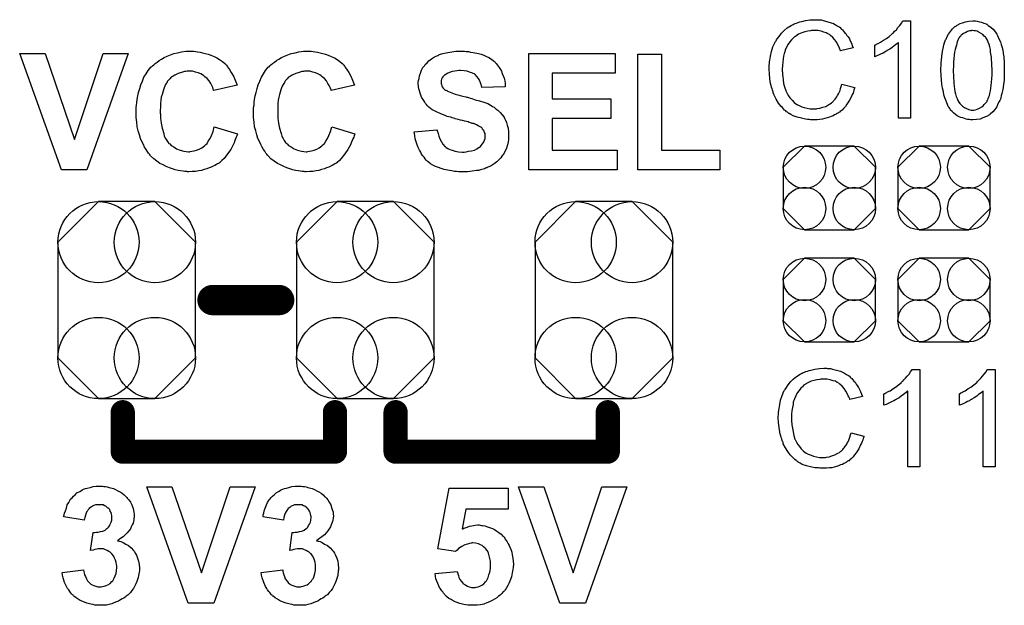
# Model space of a CAD drawing. Extents: x -0.07 to 0.95, y -0.15 to 2.1.
# Tile 3 of 14: x 0.19 to 0.51, y 0.14 to 0.33. Entities that reach past the tile are written whole.
import ezdxf

# ---------------------------------------------------------------- set-up
doc = ezdxf.new("R2010")
doc.units = 0
doc.layers.get('0').update_dxf_attribs({"linetype": 'CONTINUOUS'})
doc.layers.add('gto', color=2, linetype='CONTINUOUS')
doc.layers.add('gts', color=1, linetype='CONTINUOUS')

# ---------------------------------------------------------------- blocks, each defined once
blk = doc.blocks.new('D74')
at = {"const_width": 0.005}
blk.add_lwpolyline([(-0.0025, 0, 1), (0.0025, 0, 1)], format="xyb", close=True, dxfattribs=at)
blk = doc.blocks.new('D75')
at = {"const_width": 0.004}
blk.add_lwpolyline([(-0.002, 0, 1), (0.002, 0, 1)], format="xyb", close=True, dxfattribs=at)
blk = doc.blocks.new('D105')
blk.add_lwpolyline([(-0.0152, 0.0068), (-0.0152, -0.0068), (-0.0082, -0.0138), (0.0082, -0.0138), (0.0152, -0.0068), (0.0152, 0.0068), (0.0082, 0.0138), (-0.0082, 0.0138)], close=True)
for centre in [(-0.0082, 0.0068), (0.0082, 0.0068), (-0.0082, -0.0068), (0.0082, -0.0068)]:
    blk.add_circle(centre, 0.007)
blk = doc.blocks.new('D106')
blk.add_lwpolyline([(-0.0227, 0.0191), (-0.0227, -0.0191), (-0.0093, -0.0325), (0.0093, -0.0325), (0.0227, -0.0191), (0.0227, 0.0191), (0.0093, 0.0325), (-0.0093, 0.0325)], close=True)
for centre in [(-0.0093, 0.0191), (0.0093, 0.0191), (-0.0093, -0.0191), (0.0093, -0.0191)]:
    blk.add_circle(centre, 0.0134)

msp = doc.modelspace()

# ---------------------------------------------------------------- linework, layer by layer
at = {"layer": 'gto', "color": 2}
for points in [[(0.452, 0.3305), (0.4525, 0.3304), (0.453, 0.3304), (0.4535, 0.3304), (0.4541, 0.3302), (0.4553, 0.3299), (0.4567, 0.3295), (0.4574, 0.3292), (0.458, 0.3289), (0.4587, 0.3285), (0.4593, 0.3281), (0.4594, 0.328), (0.4595, 0.328), (0.4597, 0.3279), (0.4599, 0.3276), (0.4601, 0.3274), (0.4604, 0.3271), (0.4608, 0.3267), (0.4611, 0.3263), (0.4615, 0.3259), (0.4619, 0.3253), (0.4623, 0.3248), (0.4627, 0.3242), (0.463, 0.3235), (0.4634, 0.3228), (0.4636, 0.322), (0.4639, 0.3212), (0.4598, 0.3202), (0.4598, 0.3203), (0.4597, 0.3204), (0.4596, 0.3206), (0.4595, 0.3208), (0.4594, 0.3211), (0.4593, 0.3214), (0.4589, 0.3222), (0.4585, 0.323), (0.4579, 0.3238), (0.4572, 0.3246), (0.4565, 0.3253), (0.4564, 0.3254), (0.4561, 0.3256), (0.4556, 0.3258), (0.455, 0.3262), (0.4543, 0.3264), (0.4534, 0.3267), (0.4523, 0.3269), (0.4512, 0.3269), (0.4508, 0.3269), (0.4506, 0.3269), (0.4502, 0.3269), (0.4499, 0.3268), (0.449, 0.3267), (0.448, 0.3265), (0.447, 0.3262), (0.4459, 0.3257), (0.445, 0.3251), (0.4449, 0.3251), (0.4449, 0.325), (0.4446, 0.3248), (0.4441, 0.3244), (0.4436, 0.3239), (0.443, 0.3232), (0.4425, 0.3224), (0.442, 0.3214), (0.4415, 0.3204), (0.4415, 0.3203), (0.4415, 0.3202), (0.4414, 0.3201), (0.4414, 0.3199), (0.4413, 0.3196), (0.4412, 0.3193), (0.441, 0.3185), (0.4409, 0.3176), (0.4407, 0.3165), (0.4406, 0.3154), (0.4405, 0.3142), (0.4405, 0.3142), (0.4405, 0.314), (0.4405, 0.3138), (0.4405, 0.3135), (0.4406, 0.3132), (0.4406, 0.3128), (0.4406, 0.3123), (0.4407, 0.3118), (0.4408, 0.3107), (0.441, 0.3095), (0.4413, 0.3083), (0.4417, 0.3071), (0.4417, 0.3071), (0.4417, 0.307), (0.4418, 0.3068), (0.4419, 0.3066), (0.4422, 0.3061), (0.4426, 0.3054), (0.4431, 0.3047), (0.4438, 0.3039), (0.4445, 0.3032), (0.4454, 0.3025), (0.4454, 0.3025), (0.4455, 0.3025), (0.4457, 0.3024), (0.4458, 0.3023), (0.4461, 0.3022), (0.4464, 0.3021), (0.447, 0.3018), (0.4478, 0.3015), (0.4488, 0.3013), (0.4498, 0.3011), (0.4508, 0.3011), (0.4512, 0.3011), (0.4514, 0.3011), (0.4518, 0.3011), (0.4521, 0.3012), (0.4529, 0.3013), (0.4539, 0.3016), (0.4549, 0.3019), (0.4559, 0.3025), (0.4564, 0.3027), (0.4568, 0.3031), (0.4569, 0.3031), (0.4569, 0.3032), (0.4571, 0.3033), (0.4573, 0.3035), (0.4574, 0.3037), (0.4577, 0.304), (0.458, 0.3043), (0.4582, 0.3046), (0.4585, 0.305), (0.4588, 0.3055), (0.4591, 0.306), (0.4593, 0.3065), (0.4596, 0.3071), (0.4598, 0.3078), (0.46, 0.3085), (0.4602, 0.3092), (0.4645, 0.3081), (0.4645, 0.3081), (0.4644, 0.3079), (0.4643, 0.3076), (0.4642, 0.3073), (0.4641, 0.3068), (0.4639, 0.3063), (0.4636, 0.3058), (0.4634, 0.3052), (0.4627, 0.3039), (0.4619, 0.3026), (0.4614, 0.3019), (0.4609, 0.3013), (0.4603, 0.3007), (0.4597, 0.3002), (0.4596, 0.3001), (0.4595, 0.3), (0.4593, 0.3), (0.4591, 0.2998), (0.4587, 0.2995), (0.4583, 0.2993), (0.4578, 0.2991), (0.4573, 0.2988), (0.4567, 0.2986), (0.4561, 0.2983), (0.4554, 0.2981), (0.4546, 0.2979), (0.4538, 0.2977), (0.453, 0.2976), (0.4521, 0.2975), (0.4512, 0.2975), (0.4507, 0.2975), (0.4503, 0.2975), (0.4499, 0.2975), (0.4494, 0.2976), (0.4489, 0.2976), (0.4482, 0.2977), (0.4469, 0.298), (0.4455, 0.2983), (0.4441, 0.2988), (0.4434, 0.2992), (0.4428, 0.2995), (0.4428, 0.2996), (0.4427, 0.2996), (0.4425, 0.2998), (0.4423, 0.3), (0.442, 0.3001), (0.4417, 0.3004), (0.4413, 0.3007), (0.441, 0.3011), (0.4406, 0.3015), (0.4402, 0.3019), (0.4393, 0.303), (0.4385, 0.3043), (0.4379, 0.3056), (0.4379, 0.3057), (0.4378, 0.3058), (0.4377, 0.3061), (0.4376, 0.3063), (0.4375, 0.3067), (0.4373, 0.3072), (0.4372, 0.3077), (0.437, 0.3082), (0.4369, 0.3088), (0.4367, 0.3095), (0.4365, 0.311), (0.4363, 0.3126), (0.4362, 0.3142), (0.4362, 0.3143), (0.4362, 0.3145), (0.4362, 0.3147), (0.4362, 0.3151), (0.4362, 0.3155), (0.4363, 0.316), (0.4363, 0.3166), (0.4364, 0.3172), (0.4367, 0.3185), (0.437, 0.32), (0.4374, 0.3215), (0.4381, 0.3229), (0.4381, 0.323), (0.4382, 0.3231), (0.4383, 0.3233), (0.4385, 0.3235), (0.4386, 0.3238), (0.4389, 0.3242), (0.4395, 0.325), (0.4403, 0.326), (0.4412, 0.3269), (0.4422, 0.3278), (0.4435, 0.3286), (0.4435, 0.3286), (0.4437, 0.3287), (0.4439, 0.3288), (0.4441, 0.3289), (0.4445, 0.3291), (0.4448, 0.3292), (0.4453, 0.3294), (0.4458, 0.3296), (0.4464, 0.3298), (0.447, 0.3299), (0.4482, 0.3302), (0.4497, 0.3304), (0.4513, 0.3305), (0.4517, 0.3305), (0.452, 0.3305)], [(0.4829, 0.298), (0.4789, 0.298), (0.4789, 0.323), (0.4789, 0.323), (0.4787, 0.3228), (0.4784, 0.3225), (0.4779, 0.3222), (0.4774, 0.3218), (0.4768, 0.3213), (0.476, 0.3208), (0.4752, 0.3203), (0.4751, 0.3203), (0.4751, 0.3202), (0.4748, 0.3201), (0.4744, 0.3198), (0.4738, 0.3195), (0.4732, 0.3192), (0.4725, 0.3189), (0.4718, 0.3186), (0.4711, 0.3183), (0.4711, 0.3221), (0.4711, 0.3221), (0.4712, 0.3222), (0.4714, 0.3222), (0.4716, 0.3224), (0.4719, 0.3225), (0.4722, 0.3227), (0.473, 0.3231), (0.4739, 0.3237), (0.4749, 0.3243), (0.4758, 0.325), (0.4768, 0.3258), (0.4768, 0.3259), (0.4769, 0.3259), (0.477, 0.3261), (0.4772, 0.3262), (0.4776, 0.3267), (0.4782, 0.3272), (0.4787, 0.3279), (0.4793, 0.3286), (0.4799, 0.3293), (0.4803, 0.3301), (0.4829, 0.3301), (0.4829, 0.298)], [(0.5043, 0.3301), (0.5049, 0.33), (0.5056, 0.3298), (0.5063, 0.3297), (0.5071, 0.3294), (0.5078, 0.3291), (0.5079, 0.3291), (0.5079, 0.329), (0.5082, 0.3289), (0.5085, 0.3286), (0.509, 0.3283), (0.5095, 0.3279), (0.5101, 0.3274), (0.5106, 0.3268), (0.5111, 0.3261), (0.5111, 0.326), (0.5113, 0.3257), (0.5115, 0.3253), (0.5118, 0.3247), (0.5121, 0.324), (0.5125, 0.3232), (0.5128, 0.3223), (0.5131, 0.3213), (0.5131, 0.3213), (0.5131, 0.3212), (0.5132, 0.321), (0.5132, 0.3208), (0.5133, 0.3205), (0.5133, 0.3202), (0.5134, 0.3198), (0.5134, 0.3193), (0.5135, 0.3188), (0.5136, 0.3183), (0.5136, 0.3176), (0.5137, 0.317), (0.5138, 0.3162), (0.5138, 0.3155), (0.5138, 0.3146), (0.5138, 0.3138), (0.5138, 0.3137), (0.5138, 0.3135), (0.5138, 0.3132), (0.5138, 0.3128), (0.5138, 0.3123), (0.5138, 0.3118), (0.5137, 0.3112), (0.5137, 0.3105), (0.5135, 0.3091), (0.5133, 0.3075), (0.513, 0.3061), (0.5128, 0.3054), (0.5126, 0.3047), (0.5126, 0.3046), (0.5126, 0.3045), (0.5125, 0.3043), (0.5124, 0.3041), (0.5123, 0.3038), (0.5121, 0.3035), (0.5117, 0.3027), (0.5113, 0.3018), (0.5107, 0.3009), (0.51, 0.3001), (0.5091, 0.2993), (0.5091, 0.2993), (0.509, 0.2992), (0.5089, 0.2991), (0.5087, 0.299), (0.5085, 0.2989), (0.5083, 0.2987), (0.5076, 0.2984), (0.5067, 0.2981), (0.5058, 0.2977), (0.5046, 0.2976), (0.5034, 0.2975), (0.5029, 0.2975), (0.5026, 0.2975), (0.5022, 0.2976), (0.5017, 0.2976), (0.5012, 0.2977), (0.5007, 0.2979), (0.5001, 0.2981), (0.4995, 0.2982), (0.4989, 0.2985), (0.4983, 0.2988), (0.4977, 0.2992), (0.4971, 0.2997), (0.4966, 0.3002), (0.4961, 0.3007), (0.496, 0.3008), (0.4959, 0.3009), (0.4958, 0.3012), (0.4956, 0.3015), (0.4953, 0.3019), (0.4951, 0.3025), (0.4948, 0.3031), (0.4945, 0.3039), (0.4942, 0.3047), (0.4939, 0.3057), (0.4937, 0.3067), (0.4934, 0.3079), (0.4932, 0.3092), (0.4931, 0.3106), (0.493, 0.3122), (0.4929, 0.3138), (0.4929, 0.3138), (0.4929, 0.314), (0.4929, 0.3143), (0.4929, 0.3147), (0.493, 0.3152), (0.493, 0.3158), (0.493, 0.3164), (0.4931, 0.317), (0.4932, 0.3185), (0.4934, 0.32), (0.4937, 0.3215), (0.4939, 0.3222), (0.4941, 0.3229), (0.4941, 0.323), (0.4941, 0.3231), (0.4942, 0.3232), (0.4943, 0.3235), (0.4944, 0.3238), (0.4946, 0.3241), (0.495, 0.3249), (0.4954, 0.3257), (0.496, 0.3266), (0.4967, 0.3275), (0.4975, 0.3282), (0.4976, 0.3282), (0.4976, 0.3283), (0.4978, 0.3284), (0.498, 0.3285), (0.4982, 0.3287), (0.4985, 0.3288), (0.4992, 0.3292), (0.5, 0.3295), (0.501, 0.3298), (0.5021, 0.33), (0.5034, 0.3301), (0.5038, 0.3301), (0.5043, 0.3301)], [(0.5033, 0.3269), (0.503, 0.3269), (0.5029, 0.3268), (0.5023, 0.3268), (0.5017, 0.3266), (0.5011, 0.3263), (0.5003, 0.3259), (0.4999, 0.3256), (0.4996, 0.3254), (0.4993, 0.325), (0.4989, 0.3246), (0.4989, 0.3245), (0.4988, 0.3244), (0.4987, 0.3243), (0.4986, 0.324), (0.4985, 0.3237), (0.4983, 0.3232), (0.4981, 0.3227), (0.498, 0.3221), (0.4978, 0.3214), (0.4976, 0.3207), (0.4974, 0.3198), (0.4973, 0.3188), (0.4971, 0.3177), (0.497, 0.3165), (0.497, 0.3152), (0.4969, 0.3138), (0.4969, 0.3137), (0.4969, 0.3134), (0.4969, 0.313), (0.497, 0.3125), (0.497, 0.3119), (0.497, 0.3111), (0.4971, 0.3104), (0.4972, 0.3095), (0.4974, 0.3077), (0.4975, 0.3068), (0.4977, 0.306), (0.4979, 0.3052), (0.4982, 0.3045), (0.4985, 0.3038), (0.4988, 0.3033), (0.4988, 0.3032), (0.4989, 0.3032), (0.4991, 0.3029), (0.4995, 0.3025), (0.5, 0.302), (0.5007, 0.3015), (0.5015, 0.3011), (0.5024, 0.3008), (0.5029, 0.3007), (0.5034, 0.3007), (0.5036, 0.3007), (0.5038, 0.3007), (0.5043, 0.3008), (0.5049, 0.301), (0.5056, 0.3013), (0.5064, 0.3018), (0.5068, 0.3021), (0.5072, 0.3025), (0.5075, 0.3028), (0.5079, 0.3033), (0.5079, 0.3033), (0.508, 0.3034), (0.5081, 0.3036), (0.5082, 0.3038), (0.5084, 0.3041), (0.5085, 0.3045), (0.5087, 0.305), (0.5089, 0.3055), (0.509, 0.3062), (0.5092, 0.307), (0.5094, 0.3079), (0.5095, 0.3088), (0.5096, 0.3099), (0.5097, 0.311), (0.5098, 0.3123), (0.5098, 0.3138), (0.5098, 0.3138), (0.5098, 0.3139), (0.5098, 0.3141), (0.5098, 0.3145), (0.5097, 0.3151), (0.5097, 0.3157), (0.5097, 0.3164), (0.5096, 0.3172), (0.5096, 0.3181), (0.5093, 0.3198), (0.5092, 0.3207), (0.509, 0.3215), (0.5088, 0.3223), (0.5085, 0.3231), (0.5083, 0.3237), (0.5079, 0.3243), (0.5079, 0.3243), (0.5078, 0.3243), (0.5078, 0.3245), (0.5076, 0.3247), (0.5072, 0.3251), (0.5067, 0.3256), (0.506, 0.3261), (0.5052, 0.3265), (0.5048, 0.3267), (0.5043, 0.3268), (0.5038, 0.3268), (0.5033, 0.3269)], [(0.2111, 0.281), (0.2028, 0.281), (0.189, 0.3194), (0.1974, 0.3194), (0.2071, 0.291), (0.2165, 0.3194), (0.2248, 0.3194), (0.2111, 0.281)], [(0.2464, 0.3201), (0.2471, 0.32), (0.2477, 0.3199), (0.2485, 0.3198), (0.2493, 0.3196), (0.2502, 0.3194), (0.2512, 0.3191), (0.2521, 0.3188), (0.2531, 0.3184), (0.254, 0.3179), (0.2549, 0.3174), (0.2559, 0.3167), (0.2567, 0.316), (0.2568, 0.316), (0.2568, 0.3159), (0.257, 0.3157), (0.2572, 0.3155), (0.2574, 0.3152), (0.2576, 0.3149), (0.2582, 0.3141), (0.2588, 0.3131), (0.2595, 0.3119), (0.2601, 0.3105), (0.2607, 0.3089), (0.253, 0.3071), (0.253, 0.3071), (0.2529, 0.3072), (0.2529, 0.3074), (0.2528, 0.3076), (0.2527, 0.3081), (0.2524, 0.3088), (0.252, 0.3095), (0.2515, 0.3103), (0.2508, 0.3111), (0.2501, 0.3117), (0.25, 0.3118), (0.2497, 0.312), (0.2493, 0.3123), (0.2487, 0.3126), (0.2479, 0.313), (0.247, 0.3132), (0.246, 0.3135), (0.2449, 0.3135), (0.2445, 0.3135), (0.2442, 0.3135), (0.2438, 0.3134), (0.2434, 0.3134), (0.2424, 0.3131), (0.2413, 0.3127), (0.2402, 0.3122), (0.2396, 0.3119), (0.239, 0.3115), (0.2385, 0.311), (0.238, 0.3104), (0.238, 0.3104), (0.2378, 0.3102), (0.2377, 0.3101), (0.2376, 0.3098), (0.2373, 0.3095), (0.2371, 0.3091), (0.2369, 0.3086), (0.2367, 0.308), (0.2364, 0.3074), (0.2362, 0.3066), (0.236, 0.3058), (0.2357, 0.3049), (0.2356, 0.3039), (0.2355, 0.3029), (0.2354, 0.3017), (0.2353, 0.3004), (0.2353, 0.3004), (0.2353, 0.3001), (0.2353, 0.2997), (0.2354, 0.2993), (0.2354, 0.2986), (0.2355, 0.2979), (0.2356, 0.2972), (0.2357, 0.2964), (0.236, 0.2947), (0.2365, 0.2929), (0.2367, 0.2921), (0.2371, 0.2913), (0.2375, 0.2906), (0.238, 0.29), (0.238, 0.2899), (0.2381, 0.2899), (0.2382, 0.2897), (0.2385, 0.2895), (0.239, 0.289), (0.2398, 0.2885), (0.2407, 0.2879), (0.2419, 0.2874), (0.2432, 0.2871), (0.2439, 0.287), (0.2447, 0.2869), (0.245, 0.2869), (0.2452, 0.287), (0.2458, 0.2871), (0.2466, 0.2872), (0.2473, 0.2874), (0.2482, 0.2878), (0.2491, 0.2882), (0.25, 0.2889), (0.2501, 0.289), (0.2504, 0.2893), (0.2508, 0.2897), (0.2512, 0.2904), (0.2518, 0.2913), (0.2523, 0.2923), (0.2528, 0.2936), (0.2532, 0.2951), (0.2608, 0.2928), (0.2608, 0.2927), (0.2607, 0.2925), (0.2606, 0.2922), (0.2604, 0.2917), (0.2602, 0.2912), (0.26, 0.2906), (0.2597, 0.2899), (0.2594, 0.2892), (0.2586, 0.2877), (0.2576, 0.2862), (0.2564, 0.2847), (0.2557, 0.284), (0.255, 0.2834), (0.2549, 0.2833), (0.2548, 0.2833), (0.2546, 0.2831), (0.2543, 0.2829), (0.2539, 0.2827), (0.2534, 0.2824), (0.2528, 0.2822), (0.2522, 0.2819), (0.2515, 0.2816), (0.2507, 0.2813), (0.2499, 0.2811), (0.249, 0.2808), (0.2481, 0.2806), (0.247, 0.2804), (0.2459, 0.2804), (0.2448, 0.2803), (0.2444, 0.2803), (0.2441, 0.2804), (0.2435, 0.2804), (0.2429, 0.2805), (0.2421, 0.2806), (0.2413, 0.2808), (0.2403, 0.281), (0.2394, 0.2813), (0.2384, 0.2816), (0.2373, 0.2821), (0.2363, 0.2826), (0.2352, 0.2831), (0.2342, 0.2838), (0.2332, 0.2846), (0.2322, 0.2856), (0.2322, 0.2856), (0.232, 0.2858), (0.2318, 0.2861), (0.2315, 0.2865), (0.2311, 0.2871), (0.2307, 0.2877), (0.2302, 0.2884), (0.2298, 0.2893), (0.2293, 0.2903), (0.2289, 0.2913), (0.2285, 0.2925), (0.2281, 0.2938), (0.2278, 0.2952), (0.2276, 0.2967), (0.2274, 0.2982), (0.2274, 0.2999), (0.2274, 0.2999), (0.2274, 0.3), (0.2274, 0.3003), (0.2274, 0.3008), (0.2274, 0.3015), (0.2275, 0.3023), (0.2276, 0.3032), (0.2277, 0.3042), (0.228, 0.3054), (0.2282, 0.3065), (0.2286, 0.3078), (0.229, 0.309), (0.2295, 0.3102), (0.23, 0.3115), (0.2307, 0.3126), (0.2314, 0.3137), (0.2323, 0.3148), (0.2323, 0.3149), (0.2325, 0.315), (0.2328, 0.3153), (0.2332, 0.3156), (0.2337, 0.316), (0.2343, 0.3165), (0.235, 0.317), (0.2358, 0.3175), (0.2367, 0.318), (0.2376, 0.3185), (0.2387, 0.3189), (0.2398, 0.3193), (0.2411, 0.3196), (0.2424, 0.3199), (0.2438, 0.3201), (0.2453, 0.3201), (0.2459, 0.3201), (0.2464, 0.3201)], [(0.2852, 0.3201), (0.2858, 0.32), (0.2865, 0.3199), (0.2872, 0.3198), (0.2881, 0.3196), (0.289, 0.3194), (0.2899, 0.3191), (0.2908, 0.3188), (0.2918, 0.3184), (0.2928, 0.3179), (0.2937, 0.3174), (0.2946, 0.3167), (0.2954, 0.316), (0.2955, 0.316), (0.2956, 0.3159), (0.2957, 0.3157), (0.2959, 0.3155), (0.2961, 0.3152), (0.2963, 0.3149), (0.2969, 0.3141), (0.2976, 0.3131), (0.2982, 0.3119), (0.2988, 0.3105), (0.2994, 0.3089), (0.2917, 0.3071), (0.2917, 0.3071), (0.2917, 0.3072), (0.2917, 0.3074), (0.2916, 0.3076), (0.2914, 0.3081), (0.2911, 0.3088), (0.2907, 0.3095), (0.2902, 0.3103), (0.2896, 0.3111), (0.2888, 0.3117), (0.2887, 0.3118), (0.2885, 0.312), (0.288, 0.3123), (0.2874, 0.3126), (0.2866, 0.313), (0.2857, 0.3132), (0.2847, 0.3135), (0.2836, 0.3135), (0.2832, 0.3135), (0.2829, 0.3135), (0.2826, 0.3134), (0.2821, 0.3134), (0.2812, 0.3131), (0.2801, 0.3127), (0.2789, 0.3122), (0.2783, 0.3119), (0.2777, 0.3115), (0.2772, 0.311), (0.2767, 0.3104), (0.2767, 0.3104), (0.2766, 0.3102), (0.2765, 0.3101), (0.2763, 0.3098), (0.2761, 0.3095), (0.2759, 0.3091), (0.2756, 0.3086), (0.2754, 0.308), (0.2751, 0.3074), (0.2749, 0.3066), (0.2747, 0.3058), (0.2745, 0.3049), (0.2743, 0.3039), (0.2742, 0.3029), (0.2741, 0.3017), (0.2741, 0.3004), (0.2741, 0.3004), (0.2741, 0.3001), (0.2741, 0.2997), (0.2741, 0.2993), (0.2741, 0.2986), (0.2742, 0.2979), (0.2743, 0.2972), (0.2744, 0.2964), (0.2747, 0.2947), (0.2752, 0.2929), (0.2755, 0.2921), (0.2759, 0.2913), (0.2762, 0.2906), (0.2767, 0.29), (0.2767, 0.2899), (0.2768, 0.2899), (0.277, 0.2897), (0.2772, 0.2895), (0.2777, 0.289), (0.2785, 0.2885), (0.2795, 0.2879), (0.2806, 0.2874), (0.282, 0.2871), (0.2827, 0.287), (0.2835, 0.2869), (0.2837, 0.2869), (0.284, 0.287), (0.2846, 0.2871), (0.2853, 0.2872), (0.2861, 0.2874), (0.287, 0.2878), (0.2878, 0.2882), (0.2887, 0.2889), (0.2888, 0.289), (0.2891, 0.2893), (0.2895, 0.2897), (0.29, 0.2904), (0.2905, 0.2913), (0.291, 0.2923), (0.2915, 0.2936), (0.292, 0.2951), (0.2995, 0.2928), (0.2995, 0.2927), (0.2994, 0.2925), (0.2993, 0.2922), (0.2992, 0.2917), (0.2989, 0.2912), (0.2987, 0.2906), (0.2984, 0.2899), (0.2981, 0.2892), (0.2973, 0.2877), (0.2963, 0.2862), (0.2951, 0.2847), (0.2945, 0.284), (0.2937, 0.2834), (0.2937, 0.2833), (0.2936, 0.2833), (0.2933, 0.2831), (0.293, 0.2829), (0.2926, 0.2827), (0.2921, 0.2824), (0.2916, 0.2822), (0.291, 0.2819), (0.2902, 0.2816), (0.2895, 0.2813), (0.2886, 0.2811), (0.2877, 0.2808), (0.2868, 0.2806), (0.2857, 0.2804), (0.2847, 0.2804), (0.2835, 0.2803), (0.2832, 0.2803), (0.2828, 0.2804), (0.2822, 0.2804), (0.2816, 0.2805), (0.2809, 0.2806), (0.28, 0.2808), (0.2791, 0.281), (0.2781, 0.2813), (0.2771, 0.2816), (0.2761, 0.2821), (0.275, 0.2826), (0.274, 0.2831), (0.2729, 0.2838), (0.2719, 0.2846), (0.271, 0.2856), (0.2709, 0.2856), (0.2708, 0.2858), (0.2705, 0.2861), (0.2702, 0.2865), (0.2699, 0.2871), (0.2694, 0.2877), (0.269, 0.2884), (0.2685, 0.2893), (0.2681, 0.2903), (0.2676, 0.2913), (0.2672, 0.2925), (0.2669, 0.2938), (0.2665, 0.2952), (0.2663, 0.2967), (0.2661, 0.2982), (0.2661, 0.2999), (0.2661, 0.2999), (0.2661, 0.3), (0.2661, 0.3003), (0.2661, 0.3008), (0.2661, 0.3015), (0.2663, 0.3023), (0.2664, 0.3032), (0.2665, 0.3042), (0.2667, 0.3054), (0.267, 0.3065), (0.2673, 0.3078), (0.2677, 0.309), (0.2682, 0.3102), (0.2688, 0.3115), (0.2694, 0.3126), (0.2701, 0.3137), (0.271, 0.3148), (0.2711, 0.3149), (0.2713, 0.315), (0.2715, 0.3153), (0.2719, 0.3156), (0.2724, 0.316), (0.273, 0.3165), (0.2737, 0.317), (0.2745, 0.3175), (0.2754, 0.318), (0.2764, 0.3185), (0.2775, 0.3189), (0.2786, 0.3193), (0.2799, 0.3196), (0.2811, 0.3199), (0.2826, 0.3201), (0.284, 0.3201), (0.2847, 0.3201), (0.2852, 0.3201)], [(0.3357, 0.3201), (0.3363, 0.32), (0.337, 0.32), (0.3377, 0.3198), (0.3386, 0.3197), (0.3403, 0.3194), (0.3412, 0.3191), (0.3421, 0.3188), (0.343, 0.3184), (0.3438, 0.318), (0.3446, 0.3175), (0.3453, 0.3169), (0.3454, 0.3169), (0.3455, 0.3167), (0.3457, 0.3166), (0.3459, 0.3164), (0.3462, 0.316), (0.3465, 0.3156), (0.3468, 0.3152), (0.3472, 0.3147), (0.3476, 0.3141), (0.3479, 0.3135), (0.3482, 0.3127), (0.3485, 0.312), (0.3488, 0.3112), (0.349, 0.3103), (0.3492, 0.3094), (0.3492, 0.3084), (0.3415, 0.3081), (0.3415, 0.3082), (0.3415, 0.3083), (0.3413, 0.3086), (0.3412, 0.3091), (0.341, 0.3097), (0.3407, 0.3105), (0.3403, 0.3111), (0.3398, 0.3118), (0.3393, 0.3124), (0.3392, 0.3124), (0.339, 0.3126), (0.3386, 0.3128), (0.3381, 0.313), (0.3374, 0.3132), (0.3366, 0.3135), (0.3356, 0.3136), (0.3344, 0.3137), (0.3339, 0.3137), (0.3332, 0.3136), (0.3325, 0.3135), (0.3317, 0.3134), (0.3308, 0.3131), (0.33, 0.3127), (0.3292, 0.3122), (0.3291, 0.3122), (0.329, 0.3121), (0.3288, 0.3119), (0.3286, 0.3116), (0.3284, 0.3113), (0.3281, 0.3109), (0.328, 0.3104), (0.328, 0.3099), (0.328, 0.3098), (0.328, 0.3096), (0.328, 0.3094), (0.3281, 0.3091), (0.3282, 0.3087), (0.3284, 0.3083), (0.3287, 0.3079), (0.3291, 0.3075), (0.3291, 0.3075), (0.3294, 0.3073), (0.3296, 0.3072), (0.3299, 0.3071), (0.3301, 0.3069), (0.3305, 0.3068), (0.331, 0.3066), (0.3315, 0.3064), (0.3321, 0.3061), (0.3327, 0.3059), (0.3335, 0.3057), (0.3343, 0.3055), (0.3352, 0.3053), (0.3362, 0.305), (0.3362, 0.305), (0.3365, 0.3049), (0.3367, 0.3049), (0.3371, 0.3048), (0.3376, 0.3046), (0.3381, 0.3045), (0.3387, 0.3043), (0.3393, 0.3041), (0.3407, 0.3037), (0.3421, 0.3033), (0.3434, 0.3028), (0.344, 0.3025), (0.3445, 0.3022), (0.3446, 0.3022), (0.3446, 0.3021), (0.345, 0.3019), (0.3455, 0.3016), (0.3461, 0.3011), (0.3467, 0.3006), (0.3475, 0.2999), (0.3482, 0.2991), (0.3488, 0.2983), (0.3488, 0.2981), (0.349, 0.2978), (0.3493, 0.2973), (0.3496, 0.2966), (0.3498, 0.2957), (0.3501, 0.2947), (0.3503, 0.2935), (0.3503, 0.2922), (0.3503, 0.2921), (0.3503, 0.292), (0.3503, 0.2918), (0.3503, 0.2916), (0.3503, 0.2913), (0.3502, 0.2909), (0.3501, 0.2902), (0.3499, 0.2892), (0.3496, 0.2881), (0.3491, 0.2871), (0.3485, 0.2859), (0.3485, 0.2859), (0.3483, 0.2858), (0.3481, 0.2855), (0.3477, 0.2849), (0.3471, 0.2843), (0.3464, 0.2836), (0.3455, 0.2829), (0.3445, 0.2823), (0.3432, 0.2817), (0.3432, 0.2817), (0.3431, 0.2816), (0.3429, 0.2816), (0.3426, 0.2814), (0.3423, 0.2813), (0.3419, 0.2812), (0.3415, 0.2811), (0.341, 0.281), (0.3403, 0.2808), (0.3397, 0.2807), (0.3383, 0.2805), (0.3367, 0.2803), (0.3349, 0.2803), (0.3342, 0.2803), (0.3337, 0.2803), (0.3331, 0.2804), (0.3324, 0.2804), (0.3316, 0.2806), (0.3308, 0.2807), (0.329, 0.2811), (0.328, 0.2814), (0.3271, 0.2817), (0.3262, 0.2821), (0.3253, 0.2825), (0.3245, 0.283), (0.3237, 0.2836), (0.3236, 0.2837), (0.3235, 0.2838), (0.3233, 0.2839), (0.3231, 0.2842), (0.3228, 0.2846), (0.3224, 0.2851), (0.322, 0.2856), (0.3216, 0.2861), (0.3213, 0.2868), (0.3209, 0.2875), (0.3205, 0.2883), (0.3201, 0.2892), (0.3198, 0.2902), (0.3195, 0.2912), (0.3193, 0.2923), (0.3191, 0.2935), (0.3266, 0.2942), (0.3266, 0.2942), (0.3267, 0.294), (0.3267, 0.2938), (0.3268, 0.2936), (0.327, 0.2929), (0.3273, 0.2921), (0.3276, 0.2912), (0.3281, 0.2902), (0.3286, 0.2894), (0.3294, 0.2886), (0.3295, 0.2885), (0.3297, 0.2883), (0.3302, 0.288), (0.3309, 0.2877), (0.3317, 0.2874), (0.3326, 0.2871), (0.3337, 0.2869), (0.335, 0.2868), (0.3356, 0.2868), (0.3363, 0.2869), (0.3371, 0.2871), (0.338, 0.2872), (0.339, 0.2875), (0.3398, 0.2879), (0.3406, 0.2884), (0.3407, 0.2884), (0.341, 0.2887), (0.3412, 0.289), (0.3416, 0.2894), (0.342, 0.29), (0.3423, 0.2907), (0.3425, 0.2913), (0.3426, 0.2921), (0.3426, 0.2922), (0.3426, 0.2923), (0.3425, 0.2926), (0.3425, 0.2929), (0.3423, 0.2933), (0.3422, 0.2937), (0.342, 0.294), (0.3417, 0.2944), (0.3417, 0.2945), (0.3416, 0.2946), (0.3414, 0.2948), (0.3411, 0.295), (0.3407, 0.2953), (0.3402, 0.2955), (0.3397, 0.2958), (0.339, 0.2961), (0.3389, 0.2961), (0.3387, 0.2962), (0.3383, 0.2963), (0.338, 0.2964), (0.3377, 0.2965), (0.3373, 0.2966), (0.3369, 0.2968), (0.3364, 0.2969), (0.3358, 0.297), (0.3351, 0.2972), (0.3344, 0.2974), (0.3336, 0.2976), (0.3327, 0.2978), (0.3327, 0.2978), (0.3325, 0.2979), (0.3321, 0.298), (0.3317, 0.2981), (0.3312, 0.2983), (0.3306, 0.2984), (0.33, 0.2986), (0.3293, 0.2989), (0.3279, 0.2994), (0.3265, 0.3001), (0.3258, 0.3004), (0.3251, 0.3008), (0.3245, 0.3012), (0.324, 0.3016), (0.324, 0.3016), (0.3239, 0.3018), (0.3237, 0.3019), (0.3235, 0.3021), (0.3232, 0.3025), (0.3229, 0.3029), (0.3226, 0.3033), (0.3223, 0.3038), (0.3216, 0.3049), (0.3211, 0.3063), (0.3209, 0.307), (0.3207, 0.3077), (0.3206, 0.3085), (0.3205, 0.3094), (0.3205, 0.3094), (0.3205, 0.3095), (0.3205, 0.3096), (0.3205, 0.3099), (0.3206, 0.3104), (0.3208, 0.3111), (0.3209, 0.312), (0.3212, 0.3129), (0.3216, 0.3139), (0.3221, 0.3149), (0.3221, 0.3149), (0.3222, 0.315), (0.3225, 0.3153), (0.3228, 0.3157), (0.3234, 0.3163), (0.324, 0.3169), (0.3249, 0.3176), (0.3258, 0.3182), (0.3269, 0.3187), (0.327, 0.3187), (0.3271, 0.3188), (0.3273, 0.3189), (0.3275, 0.319), (0.3278, 0.3191), (0.3281, 0.3192), (0.3286, 0.3193), (0.3291, 0.3195), (0.3302, 0.3197), (0.3315, 0.3199), (0.3329, 0.3201), (0.3345, 0.3201), (0.3352, 0.3201), (0.3357, 0.3201)], [(0.3854, 0.3129), (0.3647, 0.3129), (0.3647, 0.3044), (0.384, 0.3044), (0.384, 0.2979), (0.3647, 0.2979), (0.3647, 0.2875), (0.3861, 0.2875), (0.3861, 0.281), (0.3569, 0.281), (0.3569, 0.3194), (0.3854, 0.3194), (0.3854, 0.3129)], [(0.4007, 0.2875), (0.42, 0.2875), (0.42, 0.281), (0.3929, 0.281), (0.3929, 0.3191), (0.4007, 0.3191), (0.4007, 0.2875)], [(0.4551, 0.2155), (0.4555, 0.2154), (0.456, 0.2154), (0.4565, 0.2154), (0.4571, 0.2152), (0.4584, 0.2149), (0.4598, 0.2145), (0.4604, 0.2142), (0.4611, 0.2139), (0.4617, 0.2135), (0.4624, 0.2131), (0.4624, 0.213), (0.4625, 0.213), (0.4627, 0.2129), (0.4629, 0.2126), (0.4632, 0.2124), (0.4635, 0.2121), (0.4638, 0.2117), (0.4642, 0.2113), (0.4646, 0.2109), (0.4649, 0.2103), (0.4653, 0.2098), (0.4657, 0.2092), (0.466, 0.2085), (0.4664, 0.2078), (0.4667, 0.207), (0.467, 0.2062), (0.4628, 0.2052), (0.4628, 0.2053), (0.4628, 0.2054), (0.4627, 0.2056), (0.4626, 0.2058), (0.4625, 0.2061), (0.4623, 0.2064), (0.462, 0.2072), (0.4615, 0.208), (0.461, 0.2088), (0.4603, 0.2096), (0.4595, 0.2103), (0.4594, 0.2104), (0.4592, 0.2106), (0.4587, 0.2108), (0.4581, 0.2112), (0.4573, 0.2114), (0.4564, 0.2117), (0.4554, 0.2119), (0.4542, 0.2119), (0.4538, 0.2119), (0.4536, 0.2119), (0.4533, 0.2119), (0.4529, 0.2118), (0.452, 0.2117), (0.4511, 0.2115), (0.4501, 0.2112), (0.449, 0.2107), (0.448, 0.2101), (0.448, 0.2101), (0.4479, 0.21), (0.4476, 0.2098), (0.4472, 0.2094), (0.4467, 0.2089), (0.4461, 0.2082), (0.4455, 0.2074), (0.445, 0.2064), (0.4446, 0.2054), (0.4446, 0.2053), (0.4445, 0.2052), (0.4445, 0.2051), (0.4444, 0.2049), (0.4443, 0.2046), (0.4442, 0.2043), (0.4441, 0.2035), (0.4439, 0.2026), (0.4437, 0.2015), (0.4436, 0.2004), (0.4436, 0.1992), (0.4436, 0.1992), (0.4436, 0.199), (0.4436, 0.1988), (0.4436, 0.1985), (0.4436, 0.1982), (0.4436, 0.1978), (0.4437, 0.1973), (0.4437, 0.1968), (0.4439, 0.1957), (0.4441, 0.1945), (0.4444, 0.1933), (0.4447, 0.1921), (0.4447, 0.1921), (0.4448, 0.192), (0.4449, 0.1918), (0.445, 0.1916), (0.4452, 0.1911), (0.4457, 0.1904), (0.4462, 0.1897), (0.4468, 0.1889), (0.4476, 0.1882), (0.4484, 0.1875), (0.4485, 0.1875), (0.4486, 0.1875), (0.4487, 0.1874), (0.4489, 0.1873), (0.4491, 0.1872), (0.4494, 0.1871), (0.4501, 0.1868), (0.4509, 0.1865), (0.4518, 0.1863), (0.4528, 0.1861), (0.4539, 0.1861), (0.4542, 0.1861), (0.4545, 0.1861), (0.4548, 0.1861), (0.4551, 0.1862), (0.456, 0.1863), (0.4569, 0.1866), (0.4579, 0.1869), (0.4589, 0.1875), (0.4594, 0.1877), (0.4599, 0.1881), (0.4599, 0.1881), (0.46, 0.1882), (0.4601, 0.1883), (0.4603, 0.1885), (0.4605, 0.1887), (0.4607, 0.189), (0.461, 0.1893), (0.4612, 0.1896), (0.4615, 0.19), (0.4618, 0.1905), (0.4621, 0.191), (0.4624, 0.1915), (0.4626, 0.1921), (0.4628, 0.1928), (0.4631, 0.1935), (0.4633, 0.1942), (0.4675, 0.1931), (0.4675, 0.1931), (0.4675, 0.1929), (0.4674, 0.1926), (0.4672, 0.1923), (0.4671, 0.1918), (0.4669, 0.1913), (0.4667, 0.1908), (0.4664, 0.1902), (0.4658, 0.1889), (0.4649, 0.1876), (0.4644, 0.1869), (0.4639, 0.1863), (0.4634, 0.1857), (0.4627, 0.1852), (0.4627, 0.1851), (0.4626, 0.185), (0.4623, 0.185), (0.4621, 0.1848), (0.4617, 0.1845), (0.4614, 0.1843), (0.4609, 0.1841), (0.4604, 0.1838), (0.4598, 0.1836), (0.4591, 0.1833), (0.4584, 0.1831), (0.4577, 0.1829), (0.4569, 0.1827), (0.4561, 0.1826), (0.4552, 0.1825), (0.4543, 0.1825), (0.4537, 0.1825), (0.4534, 0.1825), (0.453, 0.1825), (0.4525, 0.1826), (0.4519, 0.1826), (0.4513, 0.1827), (0.4499, 0.183), (0.4485, 0.1833), (0.4471, 0.1838), (0.4465, 0.1842), (0.4458, 0.1845), (0.4458, 0.1846), (0.4457, 0.1846), (0.4455, 0.1848), (0.4453, 0.185), (0.4451, 0.1851), (0.4447, 0.1854), (0.4444, 0.1857), (0.444, 0.1861), (0.4436, 0.1865), (0.4432, 0.1869), (0.4424, 0.188), (0.4416, 0.1893), (0.4409, 0.1906), (0.4409, 0.1907), (0.4408, 0.1908), (0.4408, 0.1911), (0.4406, 0.1913), (0.4405, 0.1917), (0.4404, 0.1922), (0.4402, 0.1927), (0.4401, 0.1932), (0.4399, 0.1938), (0.4397, 0.1945), (0.4395, 0.196), (0.4393, 0.1976), (0.4392, 0.1992), (0.4392, 0.1993), (0.4392, 0.1995), (0.4392, 0.1997), (0.4393, 0.2001), (0.4393, 0.2005), (0.4393, 0.201), (0.4394, 0.2016), (0.4395, 0.2022), (0.4397, 0.2035), (0.44, 0.205), (0.4405, 0.2065), (0.4411, 0.2079), (0.4412, 0.208), (0.4412, 0.2081), (0.4413, 0.2083), (0.4415, 0.2085), (0.4417, 0.2088), (0.4419, 0.2092), (0.4425, 0.21), (0.4433, 0.211), (0.4442, 0.2119), (0.4453, 0.2128), (0.4465, 0.2136), (0.4466, 0.2136), (0.4467, 0.2137), (0.4469, 0.2138), (0.4471, 0.2139), (0.4475, 0.2141), (0.4479, 0.2142), (0.4483, 0.2144), (0.4489, 0.2146), (0.4494, 0.2148), (0.45, 0.2149), (0.4513, 0.2152), (0.4528, 0.2154), (0.4543, 0.2155), (0.4548, 0.2155), (0.4551, 0.2155)], [(0.4859, 0.183), (0.482, 0.183), (0.482, 0.208), (0.4819, 0.208), (0.4817, 0.2078), (0.4814, 0.2075), (0.481, 0.2072), (0.4805, 0.2068), (0.4798, 0.2063), (0.4791, 0.2058), (0.4782, 0.2053), (0.4782, 0.2053), (0.4781, 0.2052), (0.4779, 0.2051), (0.4774, 0.2048), (0.4768, 0.2045), (0.4762, 0.2042), (0.4755, 0.2039), (0.4748, 0.2036), (0.4741, 0.2033), (0.4741, 0.2071), (0.4742, 0.2071), (0.4743, 0.2072), (0.4744, 0.2072), (0.4747, 0.2074), (0.475, 0.2075), (0.4753, 0.2077), (0.4761, 0.2081), (0.477, 0.2087), (0.4779, 0.2093), (0.4789, 0.21), (0.4799, 0.2108), (0.4799, 0.2109), (0.4799, 0.2109), (0.4801, 0.2111), (0.4803, 0.2112), (0.4807, 0.2117), (0.4812, 0.2122), (0.4818, 0.2129), (0.4824, 0.2136), (0.4829, 0.2143), (0.4834, 0.2151), (0.4859, 0.2151), (0.4859, 0.183)], [(0.5108, 0.183), (0.5068, 0.183), (0.5068, 0.208), (0.5068, 0.208), (0.5066, 0.2078), (0.5063, 0.2075), (0.5058, 0.2072), (0.5053, 0.2068), (0.5047, 0.2063), (0.5039, 0.2058), (0.5031, 0.2053), (0.503, 0.2053), (0.503, 0.2052), (0.5027, 0.2051), (0.5023, 0.2048), (0.5017, 0.2045), (0.5011, 0.2042), (0.5004, 0.2039), (0.4997, 0.2036), (0.499, 0.2033), (0.499, 0.2071), (0.499, 0.2071), (0.4991, 0.2072), (0.4993, 0.2072), (0.4995, 0.2074), (0.4998, 0.2075), (0.5001, 0.2077), (0.5009, 0.2081), (0.5018, 0.2087), (0.5028, 0.2093), (0.5037, 0.21), (0.5047, 0.2108), (0.5048, 0.2109), (0.5048, 0.2109), (0.5049, 0.2111), (0.5051, 0.2112), (0.5055, 0.2117), (0.5061, 0.2122), (0.5066, 0.2129), (0.5072, 0.2136), (0.5078, 0.2143), (0.5082, 0.2151), (0.5108, 0.2151), (0.5108, 0.183)], [(0.2163, 0.1766), (0.2168, 0.1765), (0.2173, 0.1765), (0.2179, 0.1764), (0.2185, 0.1762), (0.2199, 0.1758), (0.2206, 0.1755), (0.2214, 0.1751), (0.2221, 0.1747), (0.2228, 0.1743), (0.2235, 0.1737), (0.2241, 0.1731), (0.2241, 0.1731), (0.2242, 0.173), (0.2244, 0.1729), (0.2245, 0.1726), (0.225, 0.1721), (0.2255, 0.1713), (0.226, 0.1704), (0.2264, 0.1692), (0.2267, 0.168), (0.2268, 0.1674), (0.2268, 0.1667), (0.2268, 0.1667), (0.2268, 0.1665), (0.2268, 0.1663), (0.2267, 0.1659), (0.2266, 0.1655), (0.2265, 0.165), (0.2264, 0.1644), (0.2261, 0.1638), (0.2258, 0.1632), (0.2255, 0.1625), (0.225, 0.1619), (0.2245, 0.1612), (0.2238, 0.1605), (0.2231, 0.1599), (0.2223, 0.1593), (0.2213, 0.1586), (0.2213, 0.1586), (0.2214, 0.1586), (0.2216, 0.1586), (0.2218, 0.1585), (0.2224, 0.1583), (0.2231, 0.158), (0.224, 0.1575), (0.2249, 0.157), (0.2258, 0.1563), (0.2265, 0.1554), (0.2266, 0.1553), (0.2269, 0.155), (0.2271, 0.1545), (0.2275, 0.1538), (0.2279, 0.1529), (0.2282, 0.1519), (0.2284, 0.1508), (0.2285, 0.1495), (0.2285, 0.1494), (0.2285, 0.1493), (0.2285, 0.149), (0.2285, 0.1487), (0.2284, 0.1482), (0.2283, 0.1477), (0.2282, 0.1471), (0.2281, 0.1465), (0.2276, 0.1452), (0.2273, 0.1444), (0.227, 0.1437), (0.2265, 0.1429), (0.226, 0.1422), (0.2255, 0.1415), (0.2248, 0.1408), (0.2248, 0.1408), (0.2246, 0.1407), (0.2244, 0.1405), (0.2241, 0.1403), (0.2238, 0.14), (0.2234, 0.1397), (0.2228, 0.1394), (0.2223, 0.1391), (0.2216, 0.1387), (0.2209, 0.1384), (0.2201, 0.1381), (0.2194, 0.1378), (0.2185, 0.1376), (0.2176, 0.1374), (0.2166, 0.1373), (0.2156, 0.1373), (0.2151, 0.1373), (0.2147, 0.1373), (0.2143, 0.1374), (0.2138, 0.1374), (0.2132, 0.1376), (0.2125, 0.1377), (0.2112, 0.138), (0.2098, 0.1386), (0.209, 0.1389), (0.2083, 0.1393), (0.2076, 0.1398), (0.2069, 0.1403), (0.2069, 0.1403), (0.2068, 0.1404), (0.2066, 0.1406), (0.2064, 0.1408), (0.2061, 0.1411), (0.2058, 0.1415), (0.2055, 0.1419), (0.2052, 0.1424), (0.2048, 0.1429), (0.2044, 0.1435), (0.2038, 0.1448), (0.2033, 0.1464), (0.2031, 0.1472), (0.203, 0.1481), (0.2101, 0.149), (0.2101, 0.1489), (0.2101, 0.1489), (0.2102, 0.1485), (0.2103, 0.148), (0.2104, 0.1474), (0.2107, 0.1468), (0.211, 0.146), (0.2114, 0.1454), (0.2119, 0.1448), (0.212, 0.1447), (0.2122, 0.1445), (0.2125, 0.1443), (0.2129, 0.1441), (0.2135, 0.1438), (0.2141, 0.1436), (0.2148, 0.1434), (0.2155, 0.1434), (0.2157, 0.1434), (0.2159, 0.1434), (0.2163, 0.1435), (0.2169, 0.1436), (0.2175, 0.1438), (0.2181, 0.1441), (0.2188, 0.1445), (0.2194, 0.1451), (0.2194, 0.1452), (0.2197, 0.1454), (0.2199, 0.1458), (0.2202, 0.1463), (0.2205, 0.147), (0.2208, 0.1478), (0.2209, 0.1488), (0.221, 0.1498), (0.221, 0.1499), (0.221, 0.1499), (0.221, 0.1503), (0.2209, 0.1508), (0.2208, 0.1514), (0.2206, 0.1522), (0.2203, 0.1529), (0.2199, 0.1536), (0.2194, 0.1543), (0.2194, 0.1543), (0.2192, 0.1545), (0.2188, 0.1548), (0.2184, 0.1551), (0.2179, 0.1554), (0.2173, 0.1556), (0.2166, 0.1559), (0.2158, 0.1559), (0.2153, 0.1559), (0.2149, 0.1559), (0.2144, 0.1558), (0.2138, 0.1557), (0.2132, 0.1555), (0.2124, 0.1554), (0.2132, 0.1613), (0.2137, 0.1613), (0.2143, 0.1614), (0.2149, 0.1614), (0.2157, 0.1616), (0.2164, 0.1618), (0.2172, 0.1621), (0.2178, 0.1626), (0.2179, 0.1626), (0.2181, 0.1629), (0.2183, 0.1631), (0.2187, 0.1636), (0.2189, 0.1641), (0.2192, 0.1647), (0.2194, 0.1654), (0.2194, 0.1663), (0.2194, 0.1664), (0.2194, 0.1666), (0.2194, 0.1669), (0.2193, 0.1674), (0.2192, 0.1679), (0.2189, 0.1684), (0.2187, 0.1689), (0.2183, 0.1694), (0.2182, 0.1694), (0.218, 0.1695), (0.2178, 0.1697), (0.2174, 0.17), (0.217, 0.1701), (0.2165, 0.1704), (0.2158, 0.1705), (0.2152, 0.1705), (0.2148, 0.1705), (0.2145, 0.1705), (0.214, 0.1704), (0.2135, 0.1702), (0.213, 0.17), (0.2124, 0.1696), (0.2119, 0.1692), (0.2119, 0.1691), (0.2117, 0.169), (0.2115, 0.1686), (0.2112, 0.1682), (0.2109, 0.1677), (0.2107, 0.167), (0.2105, 0.1663), (0.2103, 0.1654), (0.2036, 0.1665), (0.2036, 0.1665), (0.2036, 0.1666), (0.2036, 0.1668), (0.2037, 0.1671), (0.2038, 0.1677), (0.2041, 0.1685), (0.2044, 0.1694), (0.2047, 0.1704), (0.2052, 0.1712), (0.2057, 0.1721), (0.2057, 0.1722), (0.2059, 0.1724), (0.2063, 0.1728), (0.2067, 0.1733), (0.2073, 0.1738), (0.2079, 0.1744), (0.2088, 0.1749), (0.2097, 0.1754), (0.2097, 0.1754), (0.2098, 0.1755), (0.2101, 0.1756), (0.2107, 0.1758), (0.2113, 0.176), (0.2122, 0.1762), (0.2132, 0.1765), (0.2142, 0.1766), (0.2154, 0.1766), (0.2159, 0.1766), (0.2163, 0.1766)], [(0.253, 0.138), (0.2446, 0.138), (0.2309, 0.1764), (0.2392, 0.1764), (0.249, 0.148), (0.2584, 0.1764), (0.2667, 0.1764), (0.253, 0.138)], [(0.2819, 0.1766), (0.2824, 0.1765), (0.2829, 0.1765), (0.2835, 0.1764), (0.2841, 0.1762), (0.2855, 0.1758), (0.2862, 0.1755), (0.287, 0.1751), (0.2877, 0.1747), (0.2884, 0.1743), (0.2891, 0.1737), (0.2897, 0.1731), (0.2898, 0.1731), (0.2899, 0.173), (0.29, 0.1729), (0.2902, 0.1726), (0.2906, 0.1721), (0.2911, 0.1713), (0.2916, 0.1704), (0.292, 0.1692), (0.2924, 0.168), (0.2924, 0.1674), (0.2925, 0.1667), (0.2925, 0.1667), (0.2925, 0.1665), (0.2924, 0.1663), (0.2924, 0.1659), (0.2923, 0.1655), (0.2922, 0.165), (0.292, 0.1644), (0.2918, 0.1638), (0.2915, 0.1632), (0.2911, 0.1625), (0.2907, 0.1619), (0.2901, 0.1612), (0.2895, 0.1605), (0.2887, 0.1599), (0.2879, 0.1593), (0.2869, 0.1586), (0.287, 0.1586), (0.2871, 0.1586), (0.2872, 0.1586), (0.2875, 0.1585), (0.2881, 0.1583), (0.2888, 0.158), (0.2896, 0.1575), (0.2905, 0.157), (0.2914, 0.1563), (0.2922, 0.1554), (0.2923, 0.1553), (0.2925, 0.155), (0.2928, 0.1545), (0.2932, 0.1538), (0.2936, 0.1529), (0.2939, 0.1519), (0.2941, 0.1508), (0.2942, 0.1495), (0.2942, 0.1494), (0.2942, 0.1493), (0.2942, 0.149), (0.2941, 0.1487), (0.2941, 0.1482), (0.294, 0.1477), (0.2939, 0.1471), (0.2937, 0.1465), (0.2933, 0.1452), (0.293, 0.1444), (0.2926, 0.1437), (0.2922, 0.1429), (0.2917, 0.1422), (0.2911, 0.1415), (0.2905, 0.1408), (0.2904, 0.1408), (0.2903, 0.1407), (0.2901, 0.1405), (0.2898, 0.1403), (0.2894, 0.14), (0.289, 0.1397), (0.2885, 0.1394), (0.2879, 0.1391), (0.2873, 0.1387), (0.2866, 0.1384), (0.2858, 0.1381), (0.285, 0.1378), (0.2841, 0.1376), (0.2833, 0.1374), (0.2823, 0.1373), (0.2813, 0.1373), (0.2808, 0.1373), (0.2804, 0.1373), (0.2799, 0.1374), (0.2794, 0.1374), (0.2789, 0.1376), (0.2782, 0.1377), (0.2769, 0.138), (0.2754, 0.1386), (0.2747, 0.1389), (0.274, 0.1393), (0.2733, 0.1398), (0.2726, 0.1403), (0.2725, 0.1403), (0.2724, 0.1404), (0.2723, 0.1406), (0.272, 0.1408), (0.2718, 0.1411), (0.2715, 0.1415), (0.2712, 0.1419), (0.2708, 0.1424), (0.2705, 0.1429), (0.2701, 0.1435), (0.2695, 0.1448), (0.269, 0.1464), (0.2688, 0.1472), (0.2687, 0.1481), (0.2758, 0.149), (0.2758, 0.1489), (0.2758, 0.1489), (0.2758, 0.1485), (0.2759, 0.148), (0.2761, 0.1474), (0.2764, 0.1468), (0.2766, 0.146), (0.2771, 0.1454), (0.2776, 0.1448), (0.2776, 0.1447), (0.2779, 0.1445), (0.2782, 0.1443), (0.2786, 0.1441), (0.2791, 0.1438), (0.2798, 0.1436), (0.2804, 0.1434), (0.2812, 0.1434), (0.2813, 0.1434), (0.2816, 0.1434), (0.282, 0.1435), (0.2825, 0.1436), (0.2831, 0.1438), (0.2838, 0.1441), (0.2844, 0.1445), (0.285, 0.1451), (0.2851, 0.1452), (0.2853, 0.1454), (0.2855, 0.1458), (0.2859, 0.1463), (0.2861, 0.147), (0.2864, 0.1478), (0.2866, 0.1488), (0.2866, 0.1498), (0.2866, 0.1499), (0.2866, 0.1499), (0.2866, 0.1503), (0.2866, 0.1508), (0.2865, 0.1514), (0.2862, 0.1522), (0.286, 0.1529), (0.2856, 0.1536), (0.2851, 0.1543), (0.285, 0.1543), (0.2848, 0.1545), (0.2845, 0.1548), (0.2841, 0.1551), (0.2835, 0.1554), (0.2829, 0.1556), (0.2823, 0.1559), (0.2815, 0.1559), (0.2809, 0.1559), (0.2805, 0.1559), (0.28, 0.1558), (0.2794, 0.1557), (0.2788, 0.1555), (0.2781, 0.1554), (0.2789, 0.1613), (0.2794, 0.1613), (0.2799, 0.1614), (0.2806, 0.1614), (0.2813, 0.1616), (0.2821, 0.1618), (0.2828, 0.1621), (0.2835, 0.1626), (0.2835, 0.1626), (0.2838, 0.1629), (0.284, 0.1631), (0.2843, 0.1636), (0.2846, 0.1641), (0.2849, 0.1647), (0.285, 0.1654), (0.2851, 0.1663), (0.2851, 0.1664), (0.2851, 0.1666), (0.285, 0.1669), (0.2849, 0.1674), (0.2848, 0.1679), (0.2846, 0.1684), (0.2843, 0.1689), (0.2839, 0.1694), (0.2839, 0.1694), (0.2837, 0.1695), (0.2835, 0.1697), (0.2831, 0.17), (0.2826, 0.1701), (0.2821, 0.1704), (0.2815, 0.1705), (0.2808, 0.1705), (0.2805, 0.1705), (0.2801, 0.1705), (0.2797, 0.1704), (0.2792, 0.1702), (0.2786, 0.17), (0.2781, 0.1696), (0.2776, 0.1692), (0.2775, 0.1691), (0.2774, 0.169), (0.2771, 0.1686), (0.2769, 0.1682), (0.2766, 0.1677), (0.2764, 0.167), (0.2761, 0.1663), (0.276, 0.1654), (0.2692, 0.1665), (0.2692, 0.1665), (0.2693, 0.1666), (0.2693, 0.1668), (0.2693, 0.1671), (0.2695, 0.1677), (0.2697, 0.1685), (0.27, 0.1694), (0.2704, 0.1704), (0.2708, 0.1712), (0.2713, 0.1721), (0.2714, 0.1722), (0.2716, 0.1724), (0.2719, 0.1728), (0.2724, 0.1733), (0.2729, 0.1738), (0.2736, 0.1744), (0.2744, 0.1749), (0.2753, 0.1754), (0.2754, 0.1754), (0.2754, 0.1755), (0.2758, 0.1756), (0.2763, 0.1758), (0.277, 0.176), (0.2778, 0.1762), (0.2788, 0.1765), (0.2799, 0.1766), (0.281, 0.1766), (0.2815, 0.1766), (0.2819, 0.1766)], [(0.3501, 0.169), (0.3362, 0.169), (0.335, 0.1625), (0.3351, 0.1625), (0.3352, 0.1625), (0.3355, 0.1627), (0.336, 0.1629), (0.3366, 0.1631), (0.3374, 0.1634), (0.3382, 0.1635), (0.3392, 0.1637), (0.3401, 0.1638), (0.3406, 0.1638), (0.3409, 0.1637), (0.3413, 0.1636), (0.3418, 0.1636), (0.3424, 0.1635), (0.343, 0.1633), (0.3443, 0.1629), (0.345, 0.1626), (0.3456, 0.1623), (0.3464, 0.1618), (0.3471, 0.1613), (0.3478, 0.1608), (0.3484, 0.1601), (0.3485, 0.1601), (0.3486, 0.16), (0.3488, 0.1598), (0.349, 0.1595), (0.3492, 0.1591), (0.3495, 0.1587), (0.3498, 0.1582), (0.3501, 0.1576), (0.3505, 0.157), (0.3508, 0.1563), (0.3511, 0.1555), (0.3513, 0.1548), (0.3515, 0.1539), (0.3517, 0.1529), (0.3518, 0.1519), (0.3519, 0.1509), (0.3519, 0.1508), (0.3519, 0.1507), (0.3519, 0.1504), (0.3518, 0.1501), (0.3518, 0.1497), (0.3517, 0.1492), (0.3516, 0.1486), (0.3515, 0.148), (0.3512, 0.1467), (0.3507, 0.1453), (0.3504, 0.1445), (0.35, 0.1438), (0.3496, 0.1431), (0.3491, 0.1423), (0.349, 0.1423), (0.3489, 0.1421), (0.3487, 0.1419), (0.3484, 0.1416), (0.348, 0.1412), (0.3475, 0.1407), (0.347, 0.1403), (0.3464, 0.1398), (0.3456, 0.1393), (0.3449, 0.1389), (0.344, 0.1384), (0.3431, 0.1381), (0.3421, 0.1377), (0.341, 0.1375), (0.3399, 0.1373), (0.3387, 0.1373), (0.3382, 0.1373), (0.3378, 0.1373), (0.3373, 0.1374), (0.3368, 0.1374), (0.3362, 0.1375), (0.3355, 0.1376), (0.3342, 0.1379), (0.3327, 0.1385), (0.332, 0.1388), (0.3313, 0.1392), (0.3306, 0.1396), (0.3299, 0.1401), (0.3299, 0.1402), (0.3298, 0.1402), (0.3296, 0.1404), (0.3294, 0.1406), (0.3292, 0.1409), (0.3288, 0.1413), (0.3286, 0.1417), (0.3282, 0.1421), (0.3278, 0.1427), (0.3275, 0.1432), (0.3269, 0.1445), (0.3263, 0.146), (0.3262, 0.1469), (0.326, 0.1478), (0.3333, 0.1485), (0.3333, 0.1484), (0.3334, 0.1482), (0.3335, 0.1477), (0.3337, 0.1471), (0.3339, 0.1465), (0.3342, 0.1458), (0.3347, 0.1452), (0.3352, 0.1446), (0.3352, 0.1445), (0.3354, 0.1444), (0.3358, 0.1442), (0.3362, 0.1439), (0.3367, 0.1436), (0.3373, 0.1434), (0.338, 0.1432), (0.3388, 0.1432), (0.3389, 0.1432), (0.3392, 0.1432), (0.3396, 0.1433), (0.3402, 0.1434), (0.3408, 0.1436), (0.3414, 0.1439), (0.3421, 0.1444), (0.3427, 0.145), (0.3428, 0.1452), (0.343, 0.1454), (0.3432, 0.1458), (0.3435, 0.1465), (0.3438, 0.1473), (0.3441, 0.1482), (0.3443, 0.1494), (0.3443, 0.1507), (0.3443, 0.1508), (0.3443, 0.1509), (0.3443, 0.151), (0.3443, 0.1513), (0.3443, 0.1519), (0.3441, 0.1527), (0.3439, 0.1536), (0.3436, 0.1545), (0.3433, 0.1553), (0.3427, 0.156), (0.3426, 0.1561), (0.3424, 0.1563), (0.342, 0.1566), (0.3416, 0.157), (0.341, 0.1573), (0.3403, 0.1576), (0.3394, 0.1578), (0.3385, 0.1579), (0.3382, 0.1579), (0.338, 0.1578), (0.3374, 0.1577), (0.3367, 0.1575), (0.3358, 0.1572), (0.3348, 0.1567), (0.3343, 0.1564), (0.3338, 0.156), (0.3333, 0.1555), (0.3328, 0.155), (0.3269, 0.1559), (0.3307, 0.1759), (0.3501, 0.1759), (0.3501, 0.169)], [(0.3756, 0.138), (0.3672, 0.138), (0.3535, 0.1764), (0.3619, 0.1764), (0.3716, 0.148), (0.381, 0.1764), (0.3893, 0.1764), (0.3756, 0.138)]]:
    msp.add_lwpolyline(points, dxfattribs=at)
for points, const_width in [([(0.2526, 0.238), (0.2746, 0.238)], 0.01), ([(0.223, 0.188), (0.223, 0.201)], 0.008), ([(0.293, 0.188), (0.293, 0.201)], 0.008), ([(0.313, 0.188), (0.313, 0.201)], 0.008), ([(0.383, 0.188), (0.383, 0.201)], 0.008), ([(0.223, 0.188), (0.293, 0.188)], 0.008), ([(0.313, 0.188), (0.383, 0.188)], 0.008)]:
    msp.add_lwpolyline(points, dxfattribs=dict(at, const_width=const_width))

# ---------------------------------------------------------------- block references
at = {"layer": 'gto'}
for name, p in [('D74', (0.2526, 0.238)), ('D74', (0.2746, 0.238)), ('D75', (0.223, 0.201)), ('D75', (0.293, 0.201)), ('D75', (0.313, 0.201)), ('D75', (0.383, 0.201)), ('D75', (0.223, 0.188)), ('D75', (0.223, 0.188)), ('D75', (0.293, 0.188)), ('D75', (0.293, 0.188)), ('D75', (0.313, 0.188)), ('D75', (0.313, 0.188)), ('D75', (0.383, 0.188)), ('D75', (0.383, 0.188))]:
    msp.add_blockref(name, p, dxfattribs=at)
at = {"layer": 'gts'}
for name, p in [('D105', (0.4561, 0.275)), ('D105', (0.4939, 0.275)), ('D106', (0.2243, 0.238)), ('D106', (0.303, 0.238)), ('D106', (0.3817, 0.238)), ('D105', (0.4561, 0.238)), ('D105', (0.4939, 0.238))]:
    msp.add_blockref(name, p, dxfattribs=at)

doc.saveas('drawing.dxf')
